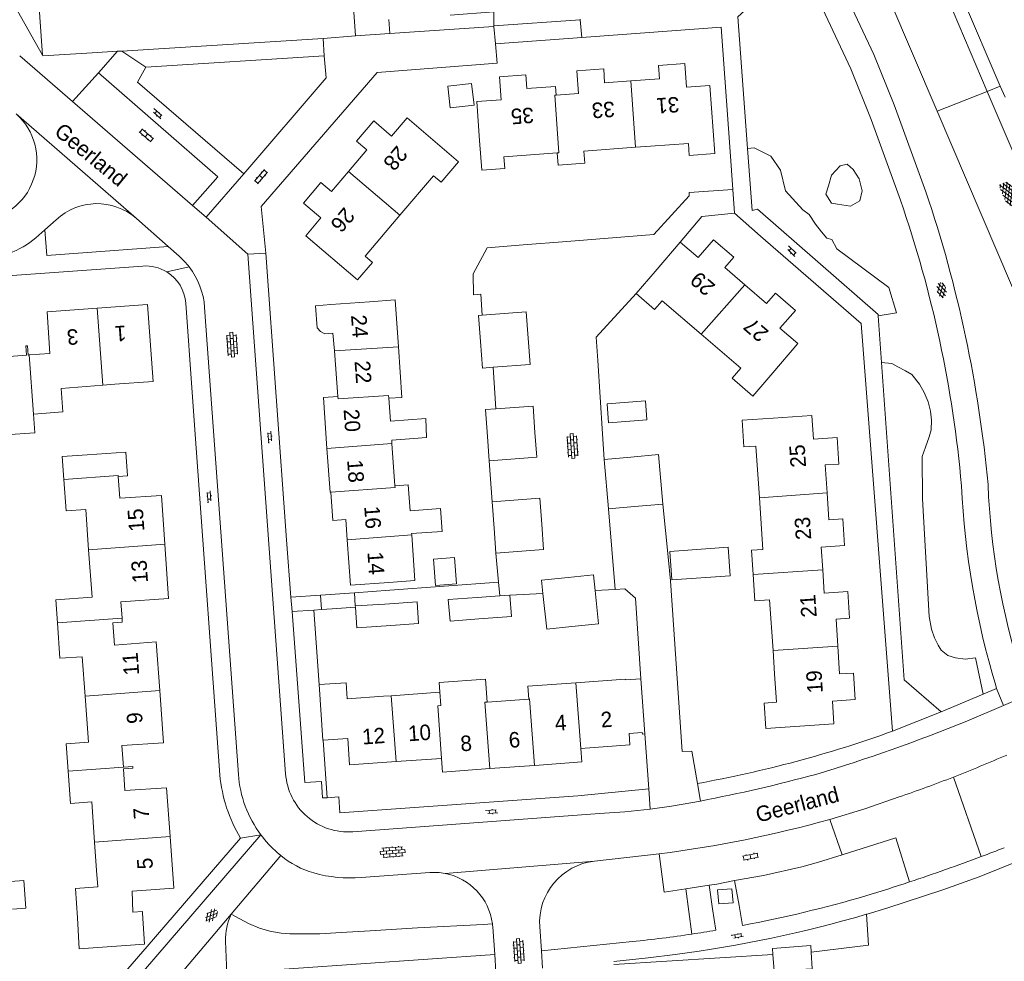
# Model space of a CAD drawing. Extents: x 99476 to 102828, y 406437 to 407931.
# Tile 59 of 162: x 100154 to 100281, y 406799 to 406921. Entities that reach past the tile are written whole.
import ezdxf

# ---------------------------------------------------------------- set-up
doc = ezdxf.new("R2010")
doc.units = 0
doc.header["$MEASUREMENT"] = 0
for name, color, linetype, lineweight in [('BG_bijgebouw', 253, 'Continuous', 0), ('BG_dakoverstek', 253, 'Continuous', 13), ('BG_dakoverstek bijgebouw', 253, 'Continuous', 0), ('BG_gesloten verharding', 253, 'Continuous', 0), ('BG_heg haag', 253, 'Continuous', 0), ('BG_hek', 253, 'Continuous', 0), ('BG_hoofdgebouw', 253, 'Continuous', 13), ('BG_huisnummer', 253, 'Continuous', 0), ('BG_kant verharding', 253, 'Continuous', 0), ('BG_open verharding', 253, 'Continuous', 0), ('BG_schutting', 253, 'Continuous', 0), ('BG_straatnaam', 253, 'Continuous', 0), ('BG_tussenmuur', 253, 'Continuous', 0), ('BG_vlakafsluiter', 253, 'Continuous', 0)]:
    doc.layers.add(name, color=color, linetype=linetype, lineweight=lineweight)
doc.styles.add('Style-WORKING', font='WORKING.shx')

# ---------------------------------------------------------------- blocks, each defined once
blk = doc.blocks.new('S02OV6')
at = {"layer": 'BG_open verharding', "linetype": 'Continuous', "lineweight": 0}
for p, q in [((0, 0.20784), (1.371449, 0.20784)), ((0.085505, 0.20784), (0.085505, 0.268177)), ((0.485, -0.192), (0.486, 0.207)), ((0.885505, 0.20784), (0.885505, 0.31106)), ((1.285, -0.193), (1.285, 0.207)), ((0.268333, -0.19216), (1.549656, -0.19216)), ((0.885505, -0.32925), (0.885505, -0.19216))]:
    blk.add_line(p, q, dxfattribs=at)
blk = doc.blocks.new('S01GV4')
at = {"layer": 'BG_gesloten verharding', "linetype": 'Continuous', "lineweight": 0}
for p, q in [((0, 0.278304), (0.9421, 0.823239)), ((0, -0.181671), (1.741927, 0.823239)), ((0, 0.098949), (1.593645, -0.823239)), ((0.117, -0.579), (1.53, 0.238)), ((0.163, 0.466), (2.296, -0.767)), ((0.531, -0.801), (3.134, 0.701)), ((0.567, 0.694), (2.709, -0.545)), ((1.118159, 0.823239), (3.097745, -0.32208)), ((1.293565, -0.823239), (3.161206, 0.256049)), ((1.529745, 0.23842), (2.542019, 0.823239)), ((1.91699, 0.823239), (3.161206, 0.104286)), ((2.715943, 0.823239), (3.161206, 0.565645)), ((0, -0.363991), (0.793486, -0.823239)), ((2.092105, -0.823239), (3.161206, -0.205903))]:
    blk.add_line(p, q, dxfattribs=at)
blk = doc.blocks.new('S02OV4')
at = {"layer": 'BG_open verharding', "linetype": 'Continuous', "lineweight": 0}
for p, q in [((0, -0.200092), (0, 0.200092)), ((0, 0.2), (3.201, 0.2)), ((0.214, 0.6), (2.9, 0.6)), ((0.4, 0.199), (0.4, 0.6)), ((0.8, 0.6), (0.8, 0.7)), ((0.8, -0.2), (0.8, 0.2)), ((1.2, 0.2), (1.2, 0.6)), ((1.6, 0.6), (1.6, 0.7)), ((1.6, -0.2), (1.6, 0.2)), ((2, 0.199), (2, 0.6)), ((2.4, 0.6), (2.4, 0.7)), ((2.4, -0.2), (2.4, 0.2)), ((2.8, 0.2), (2.8, 0.6)), ((3.2, -0.199908), (3.2, 0.200092)), ((0, -0.2), (3.2, -0.199)), ((0.31, -0.6), (2.9, -0.6)), ((0.4, -0.6), (0.399, -0.2)), ((0.8, -0.7), (0.8, -0.6)), ((1.2, -0.6), (1.2, -0.2)), ((1.6, -0.7), (1.6, -0.6)), ((2, -0.6), (1.999, -0.2)), ((2.4, -0.7), (2.4, -0.6)), ((2.8, -0.6), (2.8, -0.2))]:
    blk.add_line(p, q, dxfattribs=at)
blk = doc.blocks.new('S01GV6')
at = {"layer": 'BG_gesloten verharding', "linetype": 'Continuous', "lineweight": 0}
for p, q in [((0, 0.018), (0.97, 0.579)), ((0.02, 0.104), (1.242, -0.604)), ((0.164, -0.349), (1.58, 0.468)), ((0.296, 0.406), (1.735, -0.426)), ((0.584, -0.569), (1.922, 0.204)), ((0.814, 0.569), (1.985, -0.109)), ((1.364, -0.58), (1.906, -0.267))]:
    blk.add_line(p, q, dxfattribs=at)
blk = doc.blocks.new('S02OV2')
at = {"layer": 'BG_open verharding', "linetype": 'Continuous', "lineweight": 0}
for p, q in [((0.052866, 0.482148), (0.183301, 0.482148)), ((0.183301, -1.01785), (0.183301, 0.982147)), ((0.183301, 0.895191), (0.705039, 0.895191)), ((0.705039, -1.01785), (0.705039, 0.982147)), ((0.705039, 0.43867), (0.835473, 0.43867)), ((0.052866, -0.517416), (0.183301, -0.517416)), ((0.183301, -0.017851), (0.705039, -0.017851)), ((0.183301, -0.930894), (0.705039, -0.930894)), ((0.705039, -0.473938), (0.835473, -0.473938))]:
    blk.add_line(p, q, dxfattribs=at)

msp = doc.modelspace()

# ---------------------------------------------------------------- linework, layer by layer
at = {"layer": 'BG_bijgebouw', "linetype": 'Continuous', "lineweight": 0}
for p, q in [((100214.333, 406867.08), (100214.562, 406863.933)), ((100232.87, 406864.408), (100229.427, 406864.107)), ((100229.427, 406864.107), (100229.987, 406857.719)), ((100215.192, 406855.192), (100214.939, 406858.632)), ((100229.987, 406857.719), (100233.337, 406858.012)), ((100233.337, 406858.012), (100237.031, 406858.335)), ((100215.428, 406851.981), (100215.192, 406855.192)), ((100215.912, 406846.44), (100212.989, 406846.237)), ((100215.912, 406846.44), (100217.226, 406846.531)), ((100201.027, 406845.396), (100197.224, 406845.15)), ((100197.224, 406845.15), (100197.236, 406844.975)), ((100251.194, 406800.823), (100251.253, 406800.028))]:
    msp.add_line(p, q, dxfattribs=at)
at = {"layer": 'BG_bijgebouw', "linetype": 'Continuous', "lineweight": 0, "flags": 128}
for points in [[(100209.511, 406909.595), (100209.2, 406912.42), (100212.273, 406912.758), (100212.583, 406909.933)], [(100213.652, 406882.771), (100213.158, 406882.734), (100213.412, 406879.372)], [(100219.576, 406879.805), (100219.32, 406883.198), (100213.652, 406882.771)], [(100215.049, 406876.039), (100219.832, 406876.399), (100219.576, 406879.805)], [(100213.412, 406879.372), (100213.671, 406875.935), (100215.049, 406876.039)], [(100215.396, 406870.659), (100214.079, 406870.563), (100214.333, 406867.08)], [(100220.47, 406867.572), (100220.22, 406871.01), (100215.396, 406870.659)], [(100234.767, 406871.676), (100229.81, 406871.302), (100229.996, 406868.838), (100234.953, 406869.212)], [(100214.562, 406863.933), (100220.702, 406864.379), (100220.47, 406867.572)], [(100159.492, 406861.521), (100159.279, 406864.485), (100162.53, 406864.72)], [(100162.53, 406864.72), (100167.52, 406865.06), (100167.73, 406862), (100166.54, 406861.91)], [(100237.031, 406858.335), (100236.472, 406864.723), (100232.87, 406864.408)], [(100214.939, 406858.632), (100221.103, 406859.085), (100221.351, 406855.709)], [(100221.351, 406855.709), (100221.592, 406852.434), (100215.428, 406851.981)], [(100224.784, 406848.829), (100228.046, 406849.169), (100228.256, 406847.148)], [(100221.511, 406846.775), (100221.334, 406848.47), (100224.784, 406848.829)], [(100213.194, 406843.466), (100217.417, 406843.78), (100217.226, 406846.531)], [(100225.247, 406842.471), (100221.994, 406842.133), (100221.511, 406846.775)], [(100228.256, 406847.148), (100228.705, 406842.831), (100225.247, 406842.471)], [(100201.23, 406842.577), (100205.407, 406842.883), (100205.214, 406845.666), (100201.027, 406845.396)], [(100212.989, 406846.237), (100209.24, 406845.976), (100209.49, 406843.191), (100213.194, 406843.466)], [(100197.236, 406844.975), (100197.413, 406842.297), (100201.23, 406842.577)], [(100244.28, 406806.58), (100244.09, 406808.39), (100245.93, 406808.53), (100246.13, 406806.72), (100244.28, 406806.58)], [(100256.217, 406800.346), (100256.171, 406801.195), (100251.194, 406800.823)], [(100251.253, 406800.028), (100251.411, 406797.912), (100256.335, 406798.188), (100256.217, 406800.346)]]:
    msp.add_lwpolyline(points, dxfattribs=at)
at = {"layer": 'BG_dakoverstek', "linetype": 'Continuous', "lineweight": 13}
msp.add_line((100213.592, 406901.538), (100216.568, 406901.758), dxfattribs=at)
at = {"layer": 'BG_dakoverstek', "linetype": 'Continuous', "lineweight": 13, "flags": 128}
for points in [[(100208.342, 406899.969), (100207.34, 406900.823), (100202.992, 406895.717)], [(100202.992, 406895.717), (100198.477, 406890.413), (100199.435, 406889.597)], [(100155.575, 406869.972), (100155.757, 406867.566), (100151.908, 406867.276), (100151.726, 406869.682)], [(100204.511, 406854.501), (100208.479, 406854.787), (100208.267, 406857.744), (100204.304, 406857.458)], [(100214.296, 406832.703), (100214.081, 406835.682), (100208.086, 406835.249), (100208.178, 406833.982)], [(100163.749, 406810.928), (100163.904, 406808.772), (100160.994, 406808.593)], [(100152.859, 406805.91), (100154.566, 406806.032), (100154.308, 406809.619), (100152.604, 406809.497)]]:
    msp.add_lwpolyline(points, dxfattribs=at)
at = {"layer": 'BG_dakoverstek bijgebouw', "linetype": 'Continuous', "lineweight": 0}
for p, q in [((100212.583, 406909.933), (100209.511, 406909.595)), ((100234.953, 406869.212), (100234.767, 406871.676))]:
    msp.add_line(p, q, dxfattribs=at)
at = {"layer": 'BG_dakoverstek bijgebouw', "linetype": 'Continuous', "lineweight": 0, "flags": 128}
for points in [[(100245.734, 406849.038), (100238.189, 406848.513), (100237.932, 406852.208), (100245.477, 406852.733), (100245.734, 406849.038)], [(100207.357, 406851.22), (100210.066, 406851.416), (100210.314, 406847.985), (100207.605, 406847.789), (100207.357, 406851.22)]]:
    msp.add_lwpolyline(points, dxfattribs=at)
at = {"layer": 'BG_heg haag', "linetype": 'Continuous', "lineweight": 0}
for p, q in [((100195.492, 406945.056), (100197.24, 406918.93)), ((100156.747, 406916.414), (100153.5, 406922.15)), ((100226.32, 406921), (100215.14, 406920.2)), ((100226.314, 406921.065), (100226.32, 406921)), ((100246.29, 406895.96), (100249.679, 406893.013)), ((100224.6, 406892.319), (100218.95, 406891.863)), ((100176.114, 406872.769), (100176.635, 406865.55)), ((100189.06, 406844.42), (100191.846, 406844.609)), ((100190.69, 406822.31), (100189.06, 406844.42)), ((100191.846, 406844.609), (100192.839, 406844.676)), ((100192.839, 406844.676), (100194.206, 406844.769))]:
    msp.add_line(p, q, dxfattribs=at)
at = {"layer": 'BG_heg haag', "linetype": 'Continuous', "lineweight": 0, "flags": 128}
for points in [[(100163.183, 406916.72), (100156.8, 406916.32), (100156.747, 406916.414)], [(100246.073, 406899.022), (100240.434, 406898.672), (100240.442, 406898.233), (100235.867, 406893.227)], [(100239.28, 406892.22), (100242.047, 406895.547), (100246.29, 406895.96)], [(100288.92, 406812.632), (100286.21, 406813.42), (100277.954, 406810.103)], [(100263.466, 406805.267), (100263.411, 406805.251), (100263.356, 406805.235)], [(100170.281, 406801.08), (100165.83, 406795.92), (100153.91, 406795.047)]]:
    msp.add_lwpolyline(points, dxfattribs=at)
at = {"layer": 'BG_heg haag', "linetype": 'Continuous', "lineweight": 0, "extrusion": (0, 0, -1)}
for centre, radius, start, end in [((-100213.903039, 406975.723948), 156.014125, 250.199196, 259.811478), ((-100216.85979, 406964.742986), 166.146608, 253.748718, 262.480965)]:
    msp.add_arc(centre, radius, start, end, dxfattribs=at)
at = {"layer": 'BG_hek', "linetype": 'Continuous', "lineweight": 0}
msp.add_line((100229.427, 406864.107), (100229.21, 406867.438), dxfattribs=at)
at = {"layer": 'BG_hoofdgebouw', "linetype": 'Continuous', "lineweight": 13}
for p, q in [((100213.315, 406905.36), (100213.592, 406901.538)), ((100233.462, 406904.497), (100235.441, 406904.645)), ((100239.28, 406892.22), (100236.02, 406888.43)), ((100233.554, 406885.56), (100236.02, 406888.43)), ((100199.04, 406884.52), (100194.05, 406884.14)), ((100194.333, 406880.456), (100194.51, 406878.144)), ((100194.51, 406878.144), (100194.96, 406872.27)), ((100164.544, 406873.714), (100166.08, 406873.83)), ((100201.764, 406869.064), (100201.557, 406872.018)), ((100193.555, 406865.512), (100193.95, 406859.876)), ((100201.969, 406866.147), (100202.352, 406860.687)), ((100202.352, 406860.687), (100204.069, 406860.807)), ((100204.069, 406860.807), (100204.304, 406857.458)), ((100193.95, 406859.876), (100194.05, 406859.883)), ((100195.987, 406856.329), (100196.171, 406853.694)), ((100204.521, 406854.352), (100204.511, 406854.501)), ((100251.48, 406836.365), (100251.277, 406839.389)), ((100196.03, 406835.205), (100192.534, 406834.957)), ((100196.169, 406833.121), (100196.03, 406835.205)), ((100232.161, 406835.672), (100225.775, 406835.208)), ((100234.693, 406828.592), (100234.183, 406835.714)), ((100208.178, 406833.982), (100201.881, 406833.524)), ((100200.86, 406833.45), (100196.169, 406833.121)), ((100201.881, 406833.524), (100200.86, 406833.45)), ((100219.689, 406833.095), (100214.296, 406832.703)), ((100226.393, 406826.714), (100232.76, 406827.17)), ((100202.493, 406825.005), (100208.36, 406825.42)), ((100214.627, 406824.086), (100220.41, 406824.506)), ((100220.41, 406824.506), (100221.01, 406824.55)), ((100163.749, 406810.928), (100163.485, 406814.584)), ((100160.994, 406808.593), (100161.27, 406804.77))]:
    msp.add_line(p, q, dxfattribs=at)
at = {"layer": 'BG_hoofdgebouw', "linetype": 'Continuous', "lineweight": 13, "flags": 128}
for points in [[(100235.441, 406904.645), (100240.32, 406904.986), (100240.428, 406903.449), (100243.74, 406903.68), (100243.123, 406912.506), (100240.097, 406912.294), (100239.884, 406915.34), (100236.449, 406915.1), (100236.572, 406913.342), (100232.859, 406913.083)], [(100223.222, 406911.247), (100223.143, 406912.38), (100219.417, 406912.12), (100219.294, 406913.869), (100215.87, 406913.63), (100216.077, 406910.661), (100212.959, 406910.443), (100213.315, 406905.36)], [(100232.859, 406913.083), (100229.488, 406912.847), (100229.363, 406914.636), (100225.901, 406914.393), (100226.107, 406911.448), (100223.222, 406911.247)], [(100208.342, 406899.969), (100210.596, 406902.616), (100203.924, 406908.296), (100201.921, 406905.943), (100199.613, 406907.909), (100197.389, 406905.297), (100198.725, 406904.16), (100196.362, 406901.384)], [(100216.568, 406901.758), (100216.457, 406903.258), (100223.341, 406903.767)], [(100223.341, 406903.767), (100223.457, 406902.197), (100226.908, 406902.452), (100226.794, 406904), (100233.462, 406904.497)], [(100196.362, 406901.384), (100194.136, 406898.77), (100192.768, 406899.934), (100190.512, 406897.283), (100192.778, 406895.354), (100190.82, 406893.053), (100197.521, 406887.348), (100199.435, 406889.597)], [(100247.616, 406886.717), (100245.04, 406888.93), (100246.2, 406890.3), (100243.58, 406892.53), (100241.59, 406890.24), (100239.28, 406892.22)], [(100251.24, 406875.3), (100254.49, 406879.1), (100252.15, 406881.09), (100254.19, 406883.39), (100251.58, 406885.64), (100250.43, 406884.3), (100247.616, 406886.717)], [(100202.803, 406878.683), (100202.377, 406884.754), (100199.04, 406884.52)], [(100241.98, 406880.298), (100236.918, 406884.646), (100235.942, 406883.509), (100233.554, 406885.56)], [(100155.03, 406877.63), (100157.71, 406877.83), (100157.33, 406883.22), (100163.825, 406883.69)], [(100163.825, 406883.69), (100170.32, 406884.16), (100171.07, 406874.21), (100166.08, 406873.83)], [(100194.333, 406880.456), (100193.296, 406880.371), (100192.706, 406880.645), (100192.295, 406881.148), (100192.066, 406883.979), (100194.05, 406884.14)], [(100145.357, 406882.323), (100151.48, 406882.78), (100151.87, 406877.4), (100154.68, 406877.58), (100154.6, 406878.81), (100154.82, 406878.81), (100154.9, 406877.62), (100155.03, 406877.63)], [(100251.24, 406875.3), (100248.67, 406872.308), (100245.989, 406874.61), (100247.098, 406875.901), (100241.98, 406880.298)], [(100201.557, 406872.018), (100203.262, 406872.138), (100202.803, 406878.683)], [(100155.575, 406869.972), (100159.369, 406870.258), (100159.139, 406873.306), (100164.544, 406873.714)], [(100194.96, 406872.27), (100193.09, 406872.14), (100193.555, 406865.512)], [(100201.764, 406869.064), (100206.328, 406869.412), (100206.453, 406866.925), (100204.787, 406866.799)], [(100249.524, 406859.142), (100249.076, 406865.826), (100247.5, 406865.72), (100247.269, 406869.179), (100251.3, 406869.449)], [(100258.274, 406859.78), (100258.035, 406863.387), (100259.795, 406863.504), (100259.567, 406866.952), (100256.496, 406866.748), (100256.295, 406869.78), (100251.3, 406869.449)], [(100204.787, 406866.799), (100201.938, 406866.584), (100201.969, 406866.147)], [(100166.54, 406861.91), (100166.74, 406859.08), (100172.12, 406859.45), (100172.562, 406853.119)], [(100162.706, 406852.408), (100162.328, 406857.644), (100159.785, 406857.46), (100159.492, 406861.521)], [(100194.05, 406859.883), (100194.306, 406856.212), (100195.987, 406856.329)], [(100248.709, 406849.228), (100248.499, 406852.359), (100249.973, 406852.458), (100249.524, 406859.142)], [(100257.707, 406849.823), (100257.512, 406852.765), (100260.534, 406852.965), (100260.306, 406856.419), (100258.505, 406856.3), (100258.274, 406859.78)], [(100201.57, 406848.2), (100204.936, 406848.436), (100204.521, 406854.352)], [(100172.562, 406853.119), (100173.05, 406846.12), (100166.88, 406845.67), (100167.032, 406843.571)], [(100196.171, 406853.694), (100196.58, 406847.85), (100201.57, 406848.2)], [(100158.671, 406842.968), (100158.456, 406845.951), (100163.147, 406846.29), (100162.706, 406852.408)], [(100251.277, 406839.389), (100250.837, 406845.946), (100248.938, 406845.818), (100248.709, 406849.228)], [(100259.663, 406839.938), (100259.43, 406843.452), (100261.184, 406843.568), (100260.957, 406846.996), (100257.908, 406846.794), (100257.707, 406849.823)], [(100162.246, 406833.487), (100161.878, 406838.58), (100159.003, 406838.373), (100158.671, 406842.968)], [(100167.032, 406843.571), (100167.07, 406843.05), (100165.86, 406842.96), (100166.07, 406840.09), (100171.46, 406840.48), (100171.914, 406834.184)], [(100251.48, 406836.365), (100251.724, 406832.682), (100250.128, 406832.576), (100250.345, 406829.293), (100259.154, 406829.877), (100258.959, 406832.825), (100261.924, 406833.022), (100261.696, 406836.464), (100259.901, 406836.345), (100259.663, 406839.938)], [(100192.534, 406834.957), (100192.528, 406834.957), (100193.038, 406827.755), (100193.048, 406827.756)], [(100225.775, 406835.208), (100219.568, 406834.756), (100219.689, 406833.095)], [(100234.183, 406835.714), (100232.168, 406835.569), (100232.161, 406835.672)], [(100171.914, 406834.184), (100172.4, 406827.45), (100167.02, 406827.09), (100167.219, 406824.286)], [(100160.077, 406823.771), (100159.822, 406827.301), (100162.677, 406827.507), (100162.246, 406833.487)], [(100232.76, 406827.17), (100232.655, 406828.636), (100234.361, 406828.758), (100234.374, 406828.569), (100234.693, 406828.592)], [(100193.048, 406827.756), (100196.239, 406827.991), (100196.48, 406824.58), (100202.493, 406825.005)], [(100221.01, 406824.55), (100226.521, 406824.951), (100226.393, 406826.714)], [(100208.36, 406825.42), (100208.5, 406823.64), (100214.627, 406824.086)], [(100163.485, 406814.584), (100163.111, 406819.775), (100160.379, 406819.578), (100160.077, 406823.771)], [(100167.219, 406824.286), (100167.22, 406824.27), (100168.41, 406824.35), (100168.42, 406824.15), (100167.21, 406824.07), (100167.4, 406821.26), (100172.8, 406821.62), (100173.253, 406815.289)], [(100173.253, 406815.289), (100173.73, 406808.62), (100168.341, 406808.25), (100168.42, 406805.5), (100169.67, 406805.6), (100169.68, 406805.38)], [(100161.27, 406804.77), (100161.496, 406800.75), (100169.931, 406801.368), (100169.68, 406805.38)]]:
    msp.add_lwpolyline(points, dxfattribs=at)
at = {"layer": 'BG_kant verharding', "linetype": 'Continuous', "lineweight": 0}
for p, q in [((100278.992, 406911.725), (100268.233, 406936.992)), ((100261.559, 406934.854), (100272.521, 406909.164)), ((100280.692, 406912.396), (100273.281, 406929.658)), ((100215.145, 406920.149), (100215.14, 406920.2)), ((100215.346, 406917.901), (100215.145, 406920.149)), ((100193.059, 406918.59), (100167.014, 406916.96)), ((100197.24, 406918.93), (100193.059, 406918.59)), ((100193.21, 406916.34), (100193.059, 406918.59)), ((100215.346, 406917.901), (100226.53, 406918.719)), ((100215.57, 406915.39), (100215.346, 406917.901)), ((100166.428, 406916.923), (100163.183, 406916.72)), ((100167.014, 406916.96), (100166.428, 406916.923)), ((100160.62, 406910.436), (100153.789, 406916.357)), ((100170.12, 406914.89), (100193.21, 406916.34)), ((100160.62, 406910.436), (100163.998, 406914.135)), ((100290.411, 406884.909), (100278.992, 406911.725)), ((100281.3, 406910.98), (100280.692, 406912.396)), ((100176.145, 406896.98), (100160.62, 406910.436)), ((100272.521, 406909.164), (100290.839, 406866.235)), ((100182.79, 406901.07), (100177.91, 406895.45)), ((100246.073, 406899.022), (100246.29, 406895.96)), ((100177.91, 406895.45), (100176.145, 406896.98)), ((100157.06, 406893.813), (100158.52, 406895.12)), ((100168.845, 406895.336), (100168.906, 406895.283)), ((100168.906, 406895.283), (100173, 406891.67)), ((100183.32, 406890.66), (100177.91, 406895.45)), ((100156.283, 406893.118), (100157.06, 406893.813)), ((100173, 406891.67), (100174.443, 406890.396)), ((100185.66, 406890.79), (100183.32, 406890.66)), ((100188.206, 406823.426), (100183.32, 406890.66)), ((100188.328, 406853.68), (100185.66, 406890.79)), ((100137.46, 406886.779), (100169.718, 406889.132)), ((100175.279, 406884.325), (100176.114, 406872.769)), ((100177.719, 406883.785), (100182.091, 406823.34)), ((100265.325, 406876.63), (100264.893, 406882.686)), ((100228.592, 406876.92), (100229.21, 406867.438)), ((100176.635, 406865.55), (100179.69, 406823.27)), ((100238.025, 406848.413), (100238.216, 406845.25)), ((100239.51, 406826.29), (100238.216, 406845.25)), ((100278.461, 406833.717), (100273.05, 406831.45)), ((100280.21, 406834.45), (100278.461, 406833.717)), ((100280.099, 406834.855), (100280.21, 406834.45)), ((100280.21, 406834.45), (100281.104, 406832.259)), ((100284.511, 406833.726), (100281.104, 406832.259)), ((100281.104, 406832.259), (100276.37, 406830.22)), ((100234.693, 406828.592), (100235.21, 406821.46)), ((100241.896, 406819.9), (100241.5, 406822.17)), ((100235.21, 406821.46), (100235.394, 406818.835)), ((100260.218, 406812.936), (100258.647, 406817.521)), ((100184.997, 406815.525), (100166.11, 406793.61)), ((100182.359, 406815.081), (100170.281, 406801.08)), ((100187.125, 406813.224), (100187.572, 406812.84)), ((100187.572, 406812.84), (100181.149, 406805.25)), ((100228.187, 406812.12), (100236.549, 406813.058)), ((100197.98, 406809.99), (100206.845, 406810.64)), ((100246.902, 406806.367), (100246.31, 406809.595)), ((100239.995, 406808.541), (100243.007, 406808.995)), ((100243.007, 406808.995), (100243.447, 406805.941)), ((100243.447, 406805.941), (100243.879, 406803.173)), ((100246.902, 406806.367), (100247.34, 406803.793)), ((100181.149, 406805.25), (100172.257, 406794.742)), ((100215.017, 406803.559), (100215.259, 406800.049)), ((100221.08, 406803.601), (100221.297, 406800.492)), ((100233.109, 406801.711), (100221.297, 406800.492)), ((100221.297, 406800.492), (100221.452, 406798.272)), ((100215.259, 406800.049), (100215.414, 406797.8))]:
    msp.add_line(p, q, dxfattribs=at)
at = {"layer": 'BG_kant verharding', "linetype": 'Continuous', "lineweight": 0, "flags": 128}
for points in [[(100271.07, 406898.74), (100266.97, 406909.98), (100264.33, 406916.49), (100260.429, 406924.792), (100258.572, 406928.405), (100257.134, 406930.865)], [(100247.995, 406904.336), (100246.73, 406921.37), (100254.51, 406928.45)], [(100267.76, 406897.65), (100264, 406908.09), (100261.36, 406914.66), (100257.36, 406923.091), (100255.778, 406926.346), (100254.51, 406928.45)], [(100215.14, 406920.2), (100215.14, 406922.04), (100209.514, 406921.621)], [(100226.53, 406918.719), (100244.58, 406920.04), (100245.721, 406903.978)], [(100193.21, 406916.34), (100193.43, 406913.5), (100182.79, 406901.07)], [(100163.998, 406914.135), (100179.438, 406900.679), (100176.145, 406896.98)], [(100182.79, 406901.07), (100169.04, 406912.95), (100170.12, 406914.89)], [(100185.66, 406890.79), (100185.02, 406896.83), (100200.06, 406914.17)], [(100264.893, 406882.686), (100264.88, 406882.87), (100249.28, 406896.48), (100248.59, 406896.33), (100247.995, 406904.336)], [(100173, 406891.67), (100157.31, 406890.51), (100157.06, 406893.813)], [(100249.679, 406893.013), (100262.69, 406881.7), (100266.753, 406828.934)], [(100218.95, 406891.863), (100214.268, 406891.486), (100212.488, 406888.108), (100212.521, 406885.417), (100213.473, 406885.487), (100213.652, 406882.771)], [(100273.05, 406831.45), (100268.25, 406835.59), (100265.325, 406876.63)], [(100193.577, 406820.329), (100192.99, 406820.29), (100192.85, 406822.42), (100190.69, 406822.31)], [(100235.21, 406821.46), (100226.02, 406820.58), (100195.22, 406818.37), (100195.09, 406820.43), (100193.577, 406820.329)], [(100235.394, 406818.835), (100238.126, 406819.223), (100241.896, 406819.9)], [(100267.602, 406820.431), (100263.149, 406818.9), (100258.647, 406817.521)], [(100196.881, 406815.926), (100228.804, 406818.27), (100232.105, 406818.488), (100235.394, 406818.835)], [(100236.549, 406813.058), (100237.187, 406808.117), (100239.995, 406808.541)], [(100246.31, 406809.595), (100250.057, 406810.271), (100255.018, 406811.402), (100257.156, 406811.971), (100260.218, 406812.936)], [(100243.007, 406808.995), (100244.001, 406809.147), (100246.31, 406809.595)], [(100277.954, 406810.103), (100273.264, 406808.392), (100266, 406806.029), (100263.466, 406805.267)], [(100180.43, 406801.75), (100180.6, 406797.64), (100215.259, 406800.049)], [(100230.67, 406799.11), (100235.101, 406799.601), (100238.601, 406800.025)]]:
    msp.add_lwpolyline(points, dxfattribs=at)
at = {"layer": 'BG_kant verharding', "linetype": 'Continuous', "lineweight": 0}
for centre, radius, start, end in [((100148.047751, 406902.896971), 7.950392, 273.203219, 48.26711), ((100112.868364, 406845.384305), 166.956844, 5.312681, 18.637392), ((100148.027793, 406902.351885), 12.386003, 274.37664, 311.797107), ((100385.268557, 406866.225033), 109.748415, 182.882509, 196.608819), ((100199.322804, 406825.139375), 19.721601, 185.439129, 210.665041), ((100196.894493, 406824.396867), 14.841171, 184.083596, 216.711607), ((100196.872428, 406824.373074), 14.80926, 216.688841, 228.837402), ((100195.177033, 406822.108431), 11.989176, 230.630069, 253.873842), ((100229.076974, 406804.153519), 8.016039, 96.37436, 183.952341), ((100196.603547, 406827.536854), 17.600759, 254.321052, 274.485349), ((100188.24699, 406801.968018), 7.82003, 155.185037, 181.597584)]:
    msp.add_arc(centre, radius, start, end, dxfattribs=at)
at = {"layer": 'BG_kant verharding', "linetype": 'Continuous', "lineweight": 0, "extrusion": (0, 0, -1)}
for centre, radius, start, end in [((-100163.802744, 406889.480216), 7.727519, 46.872239, 130.730844), ((-100123.347348, 406847.456675), 152.886834, 160.834146, 175.028455), ((-100168.004987, 406883.094813), 9.734236, 131.405079, 142.541832), ((-100170.096461, 406883.951568), 5.194238, 85.821625, 121.844203), ((-100167.983274, 406883.078623), 9.761318, 142.54391, 175.850167), ((-100170.097066, 406883.949699), 5.195507, 121.827663, 175.857594), ((-100371.703142, 406864.458038), 92.665683, 342.359307, 357.764231), ((-100189.831189, 407045.137744), 231.686431, 248.067319, 253.190425), ((-100208.359389, 406993.452418), 182.882401, 246.412369, 248.75569), ((-100196.29262, 406824.012483), 8.10786, 265.838442, 355.851884), ((-100202.498923, 407024.474273), 208.333298, 254.882249, 259.099384), ((-100208.218676, 406993.812964), 183.269432, 248.755531, 251.093668), ((-100216.469353, 406969.419196), 157.645221, 254.481596, 262.682222), ((-100190.829553, 407045.347227), 248.505456, 248.672644, 249.40939), ((-100187.812127, 407053.061202), 256.787857, 249.384455, 251.579769), ((-100207.404747, 406803.065777), 7.594878, 85.773433, 100.885371), ((-100207.402931, 406803.028288), 7.632038, 100.845613, 172.518691), ((-100187.450136, 407054.152753), 257.937866, 251.580095, 252.904943), ((-100215.552257, 406971.601517), 170.792737, 253.775164, 259.273631), ((-100207.583036, 406803.03825), 7.452181, 172.414337, 175.992969), ((-100215.335247, 406972.957874), 172.167504, 260.456835, 261.501085), ((-100215.383118, 406972.708745), 171.914035, 261.504593, 264.081772)]:
    msp.add_arc(centre, radius, start, end, dxfattribs=at)
at = {"layer": 'BG_schutting', "linetype": 'Continuous', "lineweight": 0}
for p, q in [((100200.06, 406914.17), (100215.57, 406915.39)), ((100245.721, 406903.978), (100246.073, 406899.022)), ((100235.867, 406893.227), (100224.6, 406892.319)), ((100215.049, 406876.039), (100215.396, 406870.659)), ((100214.562, 406863.933), (100214.939, 406858.632)), ((100237.709, 406851.519), (100237.031, 406858.335)), ((100188.86, 406846.28), (100188.328, 406853.68)), ((100215.428, 406851.981), (100215.774, 406848.232)), ((100237.709, 406851.519), (100238.025, 406848.413)), ((100201.685, 406847.165), (100215.774, 406848.232)), ((100192.712, 406846.546), (100188.86, 406846.28)), ((100197.107, 406846.849), (100192.712, 406846.546)), ((100201.685, 406847.165), (100197.107, 406846.849)), ((100217.226, 406846.531), (100221.511, 406846.775)), ((100230.831, 406847.294), (100228.256, 406847.148)), ((100194.206, 406844.769), (100197.236, 406844.975))]:
    msp.add_line(p, q, dxfattribs=at)
at = {"layer": 'BG_schutting', "linetype": 'Continuous', "lineweight": 0, "flags": 128}
for points in [[(100228.592, 406876.92), (100228.395, 406879.945), (100233.554, 406885.56)], [(100234.183, 406835.714), (100233.489, 406846.142), (100232.101, 406847.366), (100230.831, 406847.294)], [(100241.5, 406822.17), (100240.77, 406826.35), (100239.51, 406826.29)]]:
    msp.add_lwpolyline(points, dxfattribs=at)
at = {"layer": 'BG_tussenmuur', "linetype": 'Continuous', "lineweight": 0}
for p, q in [((100232.859, 406913.083), (100233.462, 406904.497)), ((100196.362, 406901.384), (100202.992, 406895.717)), ((100241.98, 406880.298), (100247.616, 406886.717)), ((100163.825, 406883.69), (100164.544, 406873.714)), ((100194.51, 406878.144), (100202.803, 406878.683)), ((100155.03, 406877.63), (100155.575, 406869.972)), ((100193.555, 406865.512), (100201.969, 406866.147)), ((100166.531, 406862.029), (100159.492, 406861.521)), ((100166.54, 406861.91), (100166.531, 406862.029)), ((100249.524, 406859.142), (100258.274, 406859.78)), ((100196.171, 406853.694), (100204.521, 406854.352)), ((100162.706, 406852.408), (100172.562, 406853.119)), ((100248.709, 406849.228), (100257.707, 406849.823)), ((100158.671, 406842.968), (100167.032, 406843.571)), ((100251.277, 406839.389), (100259.663, 406839.938)), ((100225.775, 406835.208), (100226.393, 406826.714)), ((100162.246, 406833.487), (100171.914, 406834.184)), ((100201.881, 406833.524), (100202.493, 406825.005)), ((100220.41, 406824.506), (100220.281, 406826.276)), ((100160.077, 406823.771), (100167.219, 406824.286)), ((100163.485, 406814.584), (100173.253, 406815.289))]:
    msp.add_line(p, q, dxfattribs=at)
at = {"layer": 'BG_tussenmuur', "linetype": 'Continuous', "lineweight": 0, "flags": 128}
for points in [[(100223.222, 406911.247), (100223.039, 406911.237), (100223.563, 406903.782), (100223.341, 406903.767)], [(100194.96, 406872.27), (100194.983, 406871.933), (100201.53, 406872.392), (100201.557, 406872.018)], [(100194.05, 406859.883), (100202.367, 406860.466), (100202.352, 406860.687)], [(100208.178, 406833.982), (100208.302, 406832.267), (100207.896, 406832.237), (100208.392, 406825.422), (100208.36, 406825.42)], [(100214.296, 406832.703), (100213.991, 406832.681), (100214.627, 406824.086)], [(100219.689, 406833.095), (100219.785, 406833.102), (100220.281, 406826.276)]]:
    msp.add_lwpolyline(points, dxfattribs=at)
at = {"layer": 'BG_vlakafsluiter', "linetype": 'Continuous', "lineweight": 0}
for p, q in [((100154.959, 406942.536), (100156.747, 406916.414)), ((100201.695, 406919.234), (100201.57, 406921.03)), ((100226.32, 406921), (100226.53, 406918.719)), ((100197.24, 406918.93), (100201.695, 406919.234)), ((100201.695, 406919.234), (100215.145, 406920.149)), ((100163.998, 406914.135), (100166.428, 406916.923)), ((100170.12, 406914.89), (100167.014, 406916.96)), ((100278.992, 406911.725), (100272.521, 406909.164)), ((100280.692, 406912.396), (100278.992, 406911.725)), ((100168.845, 406895.336), (100153.34, 406908.83)), ((100172.837, 406888.364), (100175.732, 406889.015)), ((100229.987, 406857.719), (100230.831, 406847.294)), ((100215.774, 406848.232), (100215.912, 406846.44)), ((100192.712, 406846.546), (100192.839, 406844.676)), ((100197.107, 406846.849), (100197.224, 406845.15)), ((100189.06, 406844.42), (100188.86, 406846.28)), ((100191.846, 406844.609), (100192.534, 406834.957)), ((100273.05, 406831.45), (100266.753, 406828.934)), ((100193.048, 406827.756), (100193.577, 406820.329)), ((100278.226, 406812.717), (100274.626, 406822.998)), ((100184.997, 406815.525), (100182.359, 406815.081)), ((100228.187, 406812.12), (100208.839, 406810.524)), ((100240.78, 406802.681), (100239.995, 406808.541)), ((100230.695, 406798.731), (100251.253, 406800.028))]:
    msp.add_line(p, q, dxfattribs=at)
at = {"layer": 'BG_vlakafsluiter', "linetype": 'Continuous', "lineweight": 0, "flags": 128}
for points in [[(100264.893, 406882.686), (100267.247, 406883.074), (100266.258, 406886.336), (100259.542, 406891.376), (100258.91, 406892.547), (100258.223, 406892.754), (100257.556, 406893.545), (100256.755, 406894.557), (100255.96, 406895.806), (100255.118, 406896.418), (100252.875, 406898.872), (100252.244, 406901.52), (100251.012, 406903.352), (100248.838, 406904.415), (100247.995, 406904.336)], [(100258.113, 406898.434), (100258.441, 406899.495), (100258.845, 406900.896), (100259.948, 406902.095), (100260.858, 406902.334), (100261.643, 406901.629), (100262.433, 406900.439), (100262.832, 406898.856), (100262.526, 406897.559), (100261.297, 406896.902), (100259.602, 406897.137), (100258.857, 406897.264), (100258.113, 406898.434)], [(100265.325, 406876.63), (100266.674, 406876.515), (100267.433, 406876.083), (100268.432, 406875.564), (100269.252, 406875.092), (100270.24, 406873.836), (100270.837, 406872.765), (100271.36, 406871.539), (100271.645, 406870.355), (100271.802, 406869.18), (100271.727, 406867.953), (100271.486, 406867.025), (100271.015, 406865.674), (100270.582, 406864.471), (100270.638, 406859.022), (100271.479, 406843.767), (100271.806, 406842.132), (100272.184, 406841.018), (100272.652, 406840.076), (100273.056, 406839.409), (100273.92, 406838.717), (100274.885, 406838.435), (100276.143, 406838.278), (100277.469, 406838.42), (100278.461, 406833.717)], [(100260.218, 406812.936), (100267.158, 406815.123), (100268.953, 406809.43)], [(100181.149, 406805.25), (100183.413, 406804.051), (100184.838, 406803.44), (100186.141, 406803.074), (100187.606, 406802.788), (100188.746, 406802.707), (100192.614, 406802.707), (100195.382, 406802.87), (100199.128, 406803.114), (100205.275, 406803.481), (100213.784, 406803.929), (100214.97, 406804.022)], [(100256.217, 406800.346), (100263.624, 406801.227), (100263.356, 406805.235)]]:
    msp.add_lwpolyline(points, dxfattribs=at)

# ---------------------------------------------------------------- block references
at = {"layer": 'BG_gesloten verharding', "linetype": 'Continuous', "lineweight": 0}
for name, p, rotation in [('S01GV4', (100282.477, 406897.018), 113.078221), ('S01GV6', (100273.297, 406885.038), 102.938811), ('S01GV6', (100177.932, 406804.332), 49.74681500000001)]:
    msp.add_blockref(name, p, dxfattribs=dict(at, rotation=rotation))
at = {"layer": 'BG_open verharding', "linetype": 'Continuous', "lineweight": 0}
for name, p, rotation in [('S02OV6', (100171.019, 406909.35), 318.932644), ('S02OV2', (100170.485, 406906.37), 229.094274), ('S02OV2', (100184.695, 406901.005), 319.056738), ('S02OV6', (100253.122, 406891.582), 316.539403), ('S02OV4', (100181.397, 406877.358), 94.13053900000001), ('S02OV6', (100186.218, 406866.212), 94.13053900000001), ('S02OV4', (100225.442, 406864.239), 93.72642599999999), ('S02OV6', (100178.374, 406858.486), 94.13053900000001), ('S02OV6', (100214.093, 406818.456), 4.187704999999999), ('S02OV4', (100200.467, 406813.18), 4.187704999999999), ('S02OV2', (100248.3, 406813.131), 281.478482), ('S02OV4', (100218.268, 406802.081), 274.012171), ('S02OV6', (100245.897, 406802.287), 11.130111)]:
    msp.add_blockref(name, p, dxfattribs=dict(at, rotation=rotation))

# ---------------------------------------------------------------- texts
at = {"layer": 'BG_huisnummer', "linetype": 'Continuous', "lineweight": 0, "style": 'Style-WORKING'}
for s, rotation, p in [('33', 184.012171, (100230.733, 406910.446)), ('31', 184.012171, (100239.079, 406911.049)), ('35', 184.012171, (100220.255, 406909.663)), ('28', 229.585235, (100202.632, 406904.845)), ('26', 229.585235, (100195.807, 406896.868)), ('29', 139.336596, (100243.939, 406886.626)), ('24', 274.359152, (100196.664, 406882.751)), ('27', 139.336596, (100250.852, 406880.653)), ('3', 184.130539, (100161.311, 406881.001)), ('1', 184.130539, (100167.519, 406881.45)), ('22', 274.359152, (100197.119, 406876.816)), ('20', 274.012171, (100195.706, 406870.566)), ('25', 93.78359, (100255.562, 406863.125)), ('18', 274.012171, (100196.166, 406864.003)), ('16', 274.012171, (100198.374, 406858.027)), ('15', 94.012171, (100169.935, 406854.842)), ('23', 93.78359, (100256.234, 406853.765)), ('14', 274.012171, (100198.789, 406852.092)), ('13', 94.012171, (100170.4, 406848.177)), ('21', 93.78359, (100256.939, 406843.721)), ('11', 94.130539, (100169.26, 406836.228)), ('19', 93.78359, (100257.736, 406833.915)), ('9', 94.130539, (100169.711, 406829.972)), ('4', 4.073364, (100223.116, 406828.986)), ('2', 4.073364, (100229.056, 406829.411)), ('10', 4.069297, (100204.112, 406827.625)), ('12', 4.069297, (100198.172, 406827.205)), ('6', 4.187705, (100217.146, 406826.775)), ('8', 4.187705, (100210.891, 406826.32)), ('7', 94.073364, (100170.578, 406817.636)), ('5', 94.073364, (100171.043, 406811.136))]:
    msp.add_text(s, height=2, rotation=rotation, dxfattribs=at).set_placement(p)
at = {"layer": 'BG_straatnaam', "linetype": 'Continuous', "lineweight": 0, "style": 'Style-WORKING'}
for rotation, p in [(320.561375, (100158.123, 406906.267)), (14.647375, (100249.353, 406817.093))]:
    msp.add_text('Geerland', height=2, rotation=rotation, dxfattribs=at).set_placement(p)

doc.saveas('drawing.dxf')
